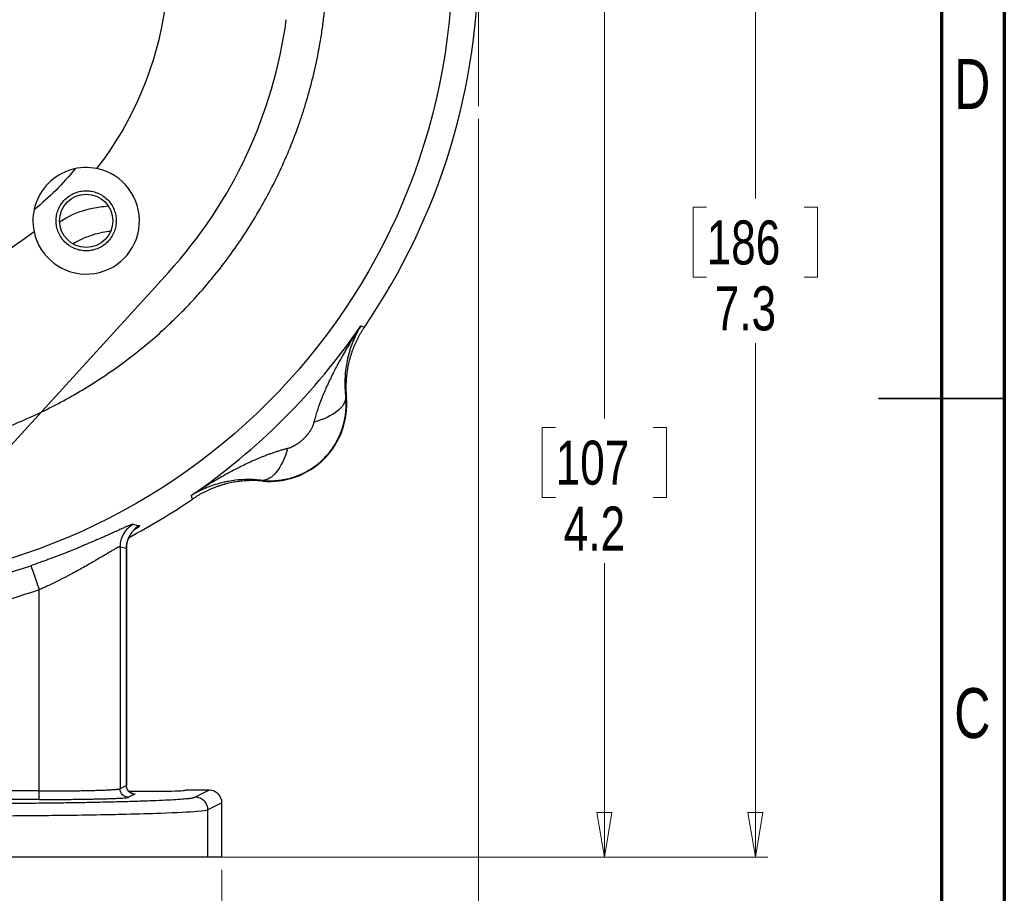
# Model space of a CAD drawing. Header units: inches. Extents: x 0.6 to 16.3, y 0.2 to 11.5.
# Tile 21 of 23: x 13.3 to 16.3, y 4.3 to 7. Entities that reach past the tile are written whole.
import ezdxf

# ---------------------------------------------------------------- set-up
doc = ezdxf.new("R2010")
doc.units = ezdxf.units.IN
doc.header["$MEASUREMENT"] = 0
doc.linetypes.add('CENTERX2', pattern=[0.8, 0.5, -0.1, 0.1, -0.1])
doc.styles.add('SLDTEXTSTYLE0', font='TXT', dxfattribs={"width": 0.75})
doc.dimstyles.new('SLDDIMSTYLE0', dxfattribs={"dimtxt": 0.137795, "dimasz": 0.14, "dimexe": 0, "dimexo": 0.0625, "dimgap": 0.034449, "dimtad": 0, "dimdec": 1, "dimlfac": 1.5, "dimrnd": 1e-09, "dimzin": 12, "dimdsep": 46, "dimtxsty": 'SLDTEXTSTYLE0', "dimblk1": 'CLOSED', "dimblk2": 'CLOSED', "dimsah": 1, "dimcen": 0.09, "dimadec": 0, "dimazin": 3, "dimtfac": 1, "dimtdec": 1, "dimtofl": 0, "dimtmove": 0, "dimatfit": 3, "dimldrblk": 'CLOSED', "dimfxl": 0, "dimfrac": 2, "dimtolj": 1, "dimtzin": 12, "dimarcsym": 0})
doc.dimstyles.new('SLDDIMSTYLE4', dxfattribs={"dimtxt": 0.137795, "dimasz": 0.14, "dimexe": 0, "dimexo": 0.0625, "dimgap": 0.034449, "dimtad": 0, "dimtih": 1, "dimtoh": 1, "dimdec": 1, "dimlfac": 1.5, "dimrnd": 1e-09, "dimzin": 12, "dimdsep": 46, "dimtxsty": 'SLDTEXTSTYLE0', "dimblk1": 'CLOSED', "dimblk2": 'CLOSED', "dimsah": 1, "dimcen": 0.09, "dimadec": 0, "dimazin": 3, "dimtfac": 1, "dimtdec": 1, "dimtofl": 0, "dimtmove": 0, "dimatfit": 3, "dimldrblk": 'CLOSED', "dimfxl": 0, "dimfrac": 2, "dimtolj": 1, "dimtzin": 12, "dimarcsym": 0})

# ---------------------------------------------------------------- blocks, each defined once
blk = doc.blocks.new('_Closed')
at = {"color": 0, "linetype": 'ByBlock', "lineweight": -2}
for p, q in [((-1, 0.166667), (0, 0)), ((-1, 0.166667), (-1, -0.166667)), ((0, 0), (-1, -0.166667)), ((0, 0), (-1, 0))]:
    blk.add_line(p, q, dxfattribs=at)
blk = doc.blocks.new('_D_5')
at = {"color": 7, "linetype": 'Continuous', "lineweight": 0}
for p, q in [((14.6933, 6.7211), (14.6933, 3.2663)), ((11.8067, 4.652), (11.8067, 3.2663)), ((13.4557, 3.5041), (13.4137, 3.5041)), ((13.4137, 3.5041), (13.4137, 3.2854)), ((13.7611, 3.5041), (13.8031, 3.5041)), ((13.8031, 3.5041), (13.8031, 3.2854)), ((11.8067, 3.3057), (13.2928, 3.3057)), ((14.6933, 3.3057), (13.924, 3.3057)), ((13.4137, 3.2854), (13.4557, 3.2854)), ((13.8031, 3.2854), (13.7611, 3.2854))]:
    blk.add_line(p, q, dxfattribs=at)
at = {"color": 7, "linetype": 'Continuous', "lineweight": 18, "xscale": 0.14, "yscale": 0.14, "rotation": 180.0000000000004}
blk.add_blockref('_Closed', (11.8067, 3.3057), dxfattribs=at)
at = {"color": 7, "linetype": 'Continuous', "lineweight": 18, "xscale": 0.14, "yscale": 0.14}
blk.add_blockref('_Closed', (14.6933, 3.3057), dxfattribs=at)
at = {"color": 7, "linetype": 'Continuous', "lineweight": 18, "char_height": 0.1378, "attachment_point": 1, "style": 'SLDTEXTSTYLE0'}
for s, insert in [('110', (13.4557, 3.463)), ('4.3', (13.4811, 3.2568))]:
    blk.add_mtext(s, dxfattribs=dict(at, insert=insert))
blk = doc.blocks.new('_D_6')
at = {"color": 7, "linetype": 'Continuous', "lineweight": 0}
for p, q in [((13.1651, 9.2804), (15.5988, 9.2804)), ((15.5595, 9.2804), (15.5595, 6.4723)), ((15.4068, 6.4443), (15.3648, 6.4443)), ((15.3648, 6.4443), (15.3648, 6.2255)), ((15.7122, 6.4443), (15.7542, 6.4443)), ((15.7542, 6.4443), (15.7542, 6.2255)), ((15.3648, 6.2255), (15.4068, 6.2255)), ((15.7542, 6.2255), (15.7122, 6.2255)), ((15.5595, 4.4107), (15.5595, 6.0194)), ((13.8855, 4.4107), (15.5988, 4.4107))]:
    blk.add_line(p, q, dxfattribs=at)
at = {"color": 7, "linetype": 'Continuous', "lineweight": 18, "xscale": 0.14, "yscale": 0.14}
for p, rotation in [((15.5595, 9.2804), 90.0000000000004), ((15.5595, 4.4107), 270.0000000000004)]:
    blk.add_blockref('_Closed', p, dxfattribs=dict(at, rotation=rotation))
at = {"color": 7, "linetype": 'Continuous', "lineweight": 18, "char_height": 0.1378, "attachment_point": 1, "style": 'SLDTEXTSTYLE0'}
for s, insert in [('186', (15.4068, 6.4032)), ('7.3', (15.4322, 6.197))]:
    blk.add_mtext(s, dxfattribs=dict(at, insert=insert))
blk = doc.blocks.new('_D_9')
at = {"color": 7, "linetype": 'Continuous', "lineweight": 0}
for p, q in [((13.2043, 7.2271), (15.1264, 7.2271)), ((15.087, 7.2271), (15.087, 5.7833)), ((14.9343, 5.7553), (14.8923, 5.7553)), ((14.8923, 5.7553), (14.8923, 5.5366)), ((15.2398, 5.7553), (15.2817, 5.7553)), ((15.2817, 5.7553), (15.2817, 5.5366)), ((14.8923, 5.5366), (14.9343, 5.5366)), ((15.2817, 5.5366), (15.2398, 5.5366)), ((15.087, 4.4107), (15.087, 5.3304)), ((13.8855, 4.4107), (15.1264, 4.4107))]:
    blk.add_line(p, q, dxfattribs=at)
at = {"color": 7, "linetype": 'Continuous', "lineweight": 18, "xscale": 0.14, "yscale": 0.14}
for p, rotation in [((15.087, 7.2271, -0.3286), 90.0000000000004), ((15.087, 4.4107, -0.3286), 270.0000000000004)]:
    blk.add_blockref('_Closed', p, dxfattribs=dict(at, rotation=rotation))
at = {"color": 7, "linetype": 'Continuous', "lineweight": 18, "char_height": 0.1378, "attachment_point": 1, "style": 'SLDTEXTSTYLE0'}
for s, insert in [('107', (14.9343, 5.7142)), ('4.2', (14.9598, 5.508))]:
    blk.add_mtext(s, dxfattribs=dict(at, insert=insert))
blk = doc.blocks.new('_D_10')
at = {"color": 7, "linetype": 'Continuous', "lineweight": 0}
for p, q in [((11.8067, 4.652), (11.8067, 3.6598)), ((13.89, 4.3713), (13.89, 3.6598)), ((12.9135, 3.8977), (12.8716, 3.8977)), ((12.8716, 3.8977), (12.8716, 3.6789)), ((13.1172, 3.8977), (13.1592, 3.8977)), ((13.1592, 3.8977), (13.1592, 3.6789)), ((11.8067, 3.6992), (12.7507, 3.6992)), ((13.89, 3.6992), (13.28, 3.6992)), ((12.8716, 3.6789), (12.9135, 3.6789)), ((13.1592, 3.6789), (13.1172, 3.6789))]:
    blk.add_line(p, q, dxfattribs=at)
at = {"color": 7, "linetype": 'Continuous', "lineweight": 18, "xscale": 0.14, "yscale": 0.14, "rotation": 180.0000000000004}
blk.add_blockref('_Closed', (11.8067, 3.6992, -0.3286), dxfattribs=at)
at = {"color": 7, "linetype": 'Continuous', "lineweight": 18, "xscale": 0.14, "yscale": 0.14}
blk.add_blockref('_Closed', (13.89, 3.6992, -0.3286), dxfattribs=at)
at = {"color": 7, "linetype": 'Continuous', "lineweight": 18, "char_height": 0.1378, "attachment_point": 1, "style": 'SLDTEXTSTYLE0'}
for s, insert in [('79', (12.9135, 3.8565)), ('3.1', (12.8881, 3.6504))]:
    blk.add_mtext(s, dxfattribs=dict(at, insert=insert))

msp = doc.modelspace()

# ---------------------------------------------------------------- linework, layer by layer
at = {"color": 7, "linetype": 'Continuous', "lineweight": 70}
for p, q in [((16.3386, 11.4961), (16.3386, 0.1969)), ((16.1417, 11.2992), (16.1417, 0.3937))]:
    msp.add_line(p, q, dxfattribs=at)
at = {"color": 7, "linetype": 'CENTERX2', "lineweight": 18}
msp.add_line((14.6933, 7.2271), (14.6933, 6.7605), dxfattribs=at)
at = {"color": 7, "linetype": 'Continuous', "lineweight": 25}
for p, q in [((13.7222, 6.2406), (13.1484, 5.6111)), ((14.3245, 6.073), (14.3301, 6.0713)), ((14.3301, 6.0713), (14.3359, 6.0695)), ((14.2773, 5.8504), (14.2794, 5.8502)), ((14.0169, 5.5877), (14.0167, 5.5898)), ((13.7958, 5.537), (13.7941, 5.5426)), ((13.7976, 5.5312), (13.7958, 5.537)), ((13.5709, 5.3822), (13.5709, 4.6248)), ((13.5709, 5.3822), (13.5907, 5.378)), ((13.5907, 5.378), (13.5907, 4.6347)), ((13.591, 4.6321), (13.591, 5.3765)), ((13.3179, 4.6179), (13.3179, 5.2473)), ((13.5907, 4.6347), (13.5709, 4.6248)), ((13.3179, 4.6179), (12.5117, 4.6179)), ((13.6173, 4.6081), (13.5975, 4.5982)), ((13.85, 4.6204), (13.7757, 4.6204)), ((13.85, 4.6204), (13.8062, 4.5985)), ((13.3179, 4.5912), (12.5117, 4.5912)), ((13.89, 4.5804), (13.8461, 4.5585)), ((13.89, 4.4107), (13.89, 4.5804)), ((13.8461, 4.4107), (13.8461, 4.5585)), ((13.89, 4.4107), (13.8461, 4.4107))]:
    msp.add_line(p, q, dxfattribs=at)
at = {"color": 7, "linetype": 'Continuous', "lineweight": 35}
for p, q in [((16.3386, 5.8465), (15.9449, 5.8465)), ((16.1417, 5.8465), (16.3386, 5.8465))]:
    msp.add_line(p, q, dxfattribs=at)
at = {"color": 8, "linetype": 'Continuous', "lineweight": 25}
for p, q in [((13.5907, 5.378), (13.5897, 5.3766)), ((13.5907, 4.6347), (13.5902, 4.6352)), ((13.5902, 4.6351), (13.5907, 4.6347))]:
    msp.add_line(p, q, dxfattribs=at)
at = {"color": 7, "linetype": 'Continuous', "lineweight": 25}
for centre, radius in [((12.64, 7.2271), 1.9709), ((13.465, 6.4021), 0.0833)]:
    msp.add_circle(centre, radius, dxfattribs=at)
for centre, radius, start, end in [((12.64, 7.2271), 2.0533, 325.6839, 34.3161), ((12.64, 7.2271), 1.0842, 322.3827, 352.0475), ((12.64, 7.2271), 1.4644, 317.6489, 352.3211), ((13.465, 6.4021), 0.1667, 78.2934, 191.7066), ((13.465, 6.4021), 0.1667, 191.7066, 78.2934), ((12.64, 7.2271), 1.0842, 232.3827, 307.6173), ((12.64, 7.2271), 2.0419, 304.4163, 325.5837), ((14.0396, 5.8275), 0.2409, 264.5811, 5.4189), ((12.64, 7.2271), 2.0533, 297.8474, 304.3161), ((12.64, 7.2271), 2.0127, 266.4856, 288.9009)]:
    msp.add_arc(centre, radius, start, end, dxfattribs=at)
for centre, major_axis, ratio, start_param, end_param in [((13.64, 4.6204), (0.1357, 0), 0.026186, 4.395314, 6.283185), ((13.8499, 4.5803), (0.0358, 0.0179), 0.998288, 5.820497, 7.389923)]:
    msp.add_ellipse(centre, major_axis=major_axis, ratio=ratio, start_param=start_param, end_param=end_param, dxfattribs=at)
for points, knots in [([(13.326, 8.6504), (13.3208, 8.6528), (13.3104, 8.6578), (13.2947, 8.665), (13.2788, 8.672), (13.2627, 8.6789), (13.2285, 8.6931), (13.1748, 8.7136), (13.1018, 8.7372), (13.0265, 8.7575), (12.9257, 8.7795), (12.7971, 8.7979), (12.6575, 8.8044), (12.5543, 8.801), (12.4753, 8.7945), (12.409, 8.7866), (12.3042, 8.7689), (12.1804, 8.7387), (12.0341, 8.6875), (11.9196, 8.6346), (11.8293, 8.5841), (11.6981, 8.5014), (11.5605, 8.3868), (11.4225, 8.2328), (11.3304, 8.1078), (11.2493, 7.9716), (11.1827, 7.8314), (11.1295, 7.6857), (11.0905, 7.5358), (11.0701, 7.4073), (11.0618, 7.3047), (11.06, 7.2449), (11.0602, 7.2073), (11.0605, 7.1816), (11.062, 7.1383), (11.0687, 7.0484), (11.0881, 6.9209), (11.1266, 6.7709), (11.1795, 6.6252), (11.2351, 6.5084), (11.286, 6.4183), (11.3411, 6.3308), (11.4176, 6.2263), (11.521, 6.1103), (11.6163, 6.0226), (11.6823, 5.9705), (11.7135, 5.9474), (11.7346, 5.9323), (11.7932, 5.8917), (11.8933, 5.8318), (12.0339, 5.7656), (12.1802, 5.7136), (12.311, 5.6809), (12.4128, 5.6637), (12.5153, 5.6515), (12.639, 5.645), (12.7683, 5.651), (12.8517, 5.6611), (12.8901, 5.6669), (12.9157, 5.6712), (12.9858, 5.6842), (13.0991, 5.7127), (13.2456, 5.7655), (13.3861, 5.8321), (13.5194, 5.9119), (13.6233, 5.9887), (13.6918, 6.0475), (13.7271, 6.0803), (13.7455, 6.0982), (13.7665, 6.1189), (13.7922, 6.1455), (13.8269, 6.1837), (13.8829, 6.2497), (13.9397, 6.3265), (13.995, 6.4138), (14.0462, 6.5038), (14.0907, 6.5975), (14.1211, 6.6759), (14.134, 6.7125), (14.1423, 6.7371), (14.156, 6.7802), (14.1732, 6.8427), (14.1868, 6.9034), (14.1964, 6.9544), (14.203, 6.9944), (14.2085, 7.0355), (14.2125, 7.0723), (14.2156, 7.1068), (14.218, 7.1436), (14.2197, 7.1841), (14.22, 7.2124), (14.2201, 7.2271)], [0, 0, 0, 0, 0.002109, 0.004232, 0.006369, 0.00852, 0.010685, 0.019994, 0.029697, 0.038914, 0.048695, 0.067688, 0.086687, 0.100108, 0.105694, 0.115853, 0.124699, 0.144849, 0.162689, 0.181702, 0.191227, 0.20077, 0.238801, 0.256602, 0.276858, 0.295895, 0.314927, 0.333942, 0.352933, 0.371898, 0.381746, 0.390857, 0.393897, 0.395599, 0.400342, 0.409831, 0.428797, 0.447776, 0.46678, 0.485807, 0.495329, 0.504855, 0.523903, 0.542951, 0.562, 0.571531, 0.573915, 0.5763, 0.58107, 0.600156, 0.619202, 0.638223, 0.657233, 0.668773, 0.676248, 0.695264, 0.714299, 0.723833, 0.726218, 0.728605, 0.73338, 0.752476, 0.771559, 0.790628, 0.80967, 0.828673, 0.838161, 0.842901, 0.846404, 0.847637, 0.85373, 0.86006, 0.866609, 0.885628, 0.895154, 0.904685, 0.923746, 0.933278, 0.935661, 0.938043, 0.942807, 0.952347, 0.961899, 0.965719, 0.971452, 0.976824, 0.980994, 0.985073, 0.9896, 0.994573, 1, 1, 1, 1]), ([(13.4304, 6.5646), (13.4107, 6.5416), (13.3714, 6.4957), (13.3255, 6.4564), (13.3026, 6.4368)], [0, 0, 0, 0, 0.500258, 1, 1, 1, 1]), ([(13.559, 6.4021), (13.559, 6.408), (13.5579, 6.4199), (13.5527, 6.4374), (13.5441, 6.4541), (13.5319, 6.4691), (13.5169, 6.4813), (13.5002, 6.4899), (13.4827, 6.4951), (13.465, 6.4967), (13.4472, 6.4951), (13.4297, 6.4899), (13.413, 6.4813), (13.398, 6.4691), (13.3858, 6.4541), (13.3772, 6.4374), (13.372, 6.4199), (13.3704, 6.4021), (13.372, 6.3844), (13.3772, 6.3669), (13.3858, 6.3501), (13.398, 6.3352), (13.413, 6.323), (13.4297, 6.3144), (13.4472, 6.3092), (13.465, 6.3076), (13.4827, 6.3092), (13.5002, 6.3144), (13.517, 6.323), (13.5319, 6.3352), (13.5441, 6.3502), (13.5527, 6.3669), (13.5579, 6.3844), (13.559, 6.3962), (13.559, 6.4021)], [0, 0, 0, 0, 0.029995, 0.060003, 0.092514, 0.125001, 0.157512, 0.189999, 0.220011, 0.250001, 0.280013, 0.310003, 0.342514, 0.375001, 0.407512, 0.439999, 0.470011, 0.500001, 0.530013, 0.560003, 0.592514, 0.625001, 0.657512, 0.689999, 0.720011, 0.750001, 0.780013, 0.810003, 0.842514, 0.875001, 0.907512, 0.939999, 0.969993, 1, 1, 1, 1]), ([(13.4239, 6.3315), (13.4346, 6.3371), (13.4638, 6.3524), (13.5035, 6.3648), (13.5323, 6.369), (13.5404, 6.3702)], [0, 0, 0, 0, 0.293179, 0.801978, 1, 1, 1, 1]), ([(14.3245, 6.073), (14.3205, 6.0669), (14.3128, 6.0553), (14.3023, 6.0387), (14.293, 6.0238), (14.285, 6.0106), (14.2724, 5.9893), (14.256, 5.9604), (14.2357, 5.9219), (14.2179, 5.8847), (14.2042, 5.8526), (14.1947, 5.8273), (14.1881, 5.8082), (14.1824, 5.7898), (14.1793, 5.7776), (14.1778, 5.7717)], [0, 0, 0, 0, 0.065632, 0.124739, 0.177322, 0.22338, 0.262906, 0.400576, 0.521414, 0.651572, 0.768729, 0.831201, 0.890558, 0.946817, 1, 1, 1, 1]), ([(14.3245, 6.073), (14.3179, 6.0624), (14.312, 6.0514), (14.3005, 6.0268), (14.2951, 6.0131), (14.2879, 5.99), (14.2854, 5.9809), (14.2822, 5.9669), (14.2813, 5.9623), (14.279, 5.9499), (14.2779, 5.9422), (14.2755, 5.9218), (14.2747, 5.9089), (14.2746, 5.8809), (14.2754, 5.8658), (14.2773, 5.8504)], [-1.669903, -1.669903, -1.669903, -1.669903, -1.37767, -1.37767, -1.04369, -1.04369, -0.834952, -0.834952, -0.730583, -0.730583, -0.563592, -0.563592, -0.296408, -0.296408, 0, 0, 0, 0]), ([(14.3359, 6.0695), (14.3341, 6.0668), (14.3306, 6.0615), (14.3255, 6.0533), (14.3207, 6.045), (14.3161, 6.0365), (14.3117, 6.028), (14.3076, 6.0192), (14.3038, 6.0104), (14.3002, 6.0015), (14.2969, 5.9925), (14.2938, 5.9833), (14.291, 5.9741), (14.2884, 5.9648), (14.2862, 5.9555), (14.2842, 5.9461), (14.2825, 5.9366), (14.281, 5.9271), (14.2798, 5.9175), (14.2789, 5.9079), (14.2783, 5.8983), (14.278, 5.8887), (14.2779, 5.8791), (14.2781, 5.8695), (14.2786, 5.8598), (14.2792, 5.8534), (14.2794, 5.8502)], [0, 0, 0, 0, 0.041668, 0.083337, 0.125006, 0.166675, 0.208344, 0.250014, 0.291682, 0.33335, 0.375017, 0.416682, 0.458346, 0.500009, 0.541672, 0.583335, 0.625, 0.666665, 0.708332, 0.75, 0.791667, 0.833335, 0.875002, 0.916669, 0.958334, 1, 1, 1, 1]), ([(14.0167, 5.5898), (14.0193, 5.5895), (14.0244, 5.5891), (14.0321, 5.5887), (14.0398, 5.5885), (14.0475, 5.5886), (14.0552, 5.589), (14.0628, 5.5896), (14.0704, 5.5904), (14.0779, 5.5915), (14.0853, 5.5928), (14.0926, 5.5943), (14.0998, 5.596), (14.1069, 5.598), (14.1139, 5.6001), (14.1208, 5.6025), (14.1275, 5.605), (14.1341, 5.6078), (14.1406, 5.6106), (14.1469, 5.6137), (14.1531, 5.6169), (14.1592, 5.6202), (14.165, 5.6237), (14.1707, 5.6273), (14.1763, 5.631), (14.1817, 5.6349), (14.1869, 5.6388), (14.1919, 5.6428), (14.1968, 5.647), (14.2015, 5.6512), (14.206, 5.6554), (14.2103, 5.6597), (14.2144, 5.6641), (14.2184, 5.6685), (14.2222, 5.673), (14.2258, 5.6774), (14.2293, 5.6819), (14.2326, 5.6864), (14.2357, 5.6909), (14.2387, 5.6954), (14.2416, 5.6999), (14.2443, 5.7043), (14.2469, 5.7088), (14.2493, 5.7132), (14.2516, 5.7176), (14.2538, 5.7219), (14.2559, 5.7262), (14.2578, 5.7305), (14.2596, 5.7347), (14.2613, 5.7389), (14.2629, 5.743), (14.2644, 5.747), (14.2658, 5.751), (14.2672, 5.7549), (14.2684, 5.7588), (14.2695, 5.7626), (14.2705, 5.7663), (14.2715, 5.77), (14.2724, 5.7735), (14.2732, 5.7771), (14.2739, 5.7805), (14.2746, 5.7838), (14.2752, 5.7871), (14.2757, 5.7903), (14.2762, 5.7934), (14.2766, 5.7965), (14.277, 5.7994), (14.2773, 5.8023), (14.2776, 5.8051), (14.2778, 5.8078), (14.278, 5.8104), (14.2782, 5.813), (14.2783, 5.8154), (14.2784, 5.8178), (14.2785, 5.8201), (14.2785, 5.8223), (14.2785, 5.8244), (14.2785, 5.8264), (14.2785, 5.8284), (14.2785, 5.8303), (14.2785, 5.8321), (14.2784, 5.8338), (14.2784, 5.8354), (14.2783, 5.8369), (14.2782, 5.8384), (14.2782, 5.8398), (14.2781, 5.8411), (14.278, 5.8423), (14.2779, 5.8435), (14.2779, 5.8445), (14.2778, 5.8455), (14.2777, 5.8464), (14.2776, 5.8473), (14.2776, 5.848), (14.2775, 5.8487), (14.2775, 5.8493), (14.2774, 5.8499), (14.2774, 5.8502), (14.2773, 5.8504)], [0, 0, 0, 0, 0.018436, 0.036871, 0.055282, 0.073646, 0.091945, 0.110158, 0.128268, 0.146262, 0.164125, 0.181855, 0.19947, 0.216963, 0.23433, 0.251563, 0.268656, 0.285603, 0.3024, 0.31904, 0.335519, 0.351834, 0.36798, 0.383955, 0.399756, 0.415381, 0.430828, 0.446096, 0.461181, 0.476056, 0.490715, 0.505163, 0.519399, 0.533426, 0.547245, 0.560855, 0.574257, 0.58745, 0.600436, 0.613213, 0.62578, 0.638138, 0.650286, 0.662223, 0.673949, 0.685463, 0.696765, 0.707855, 0.718731, 0.729395, 0.739846, 0.750084, 0.760109, 0.76992, 0.779519, 0.788905, 0.79808, 0.807042, 0.815794, 0.824335, 0.832666, 0.840788, 0.848701, 0.856407, 0.863906, 0.8712, 0.878288, 0.885172, 0.891853, 0.898332, 0.904609, 0.910687, 0.916557, 0.922219, 0.927676, 0.932929, 0.937981, 0.942833, 0.947488, 0.951946, 0.95621, 0.96028, 0.964159, 0.967847, 0.971346, 0.974657, 0.97778, 0.980717, 0.983469, 0.986036, 0.988419, 0.990619, 0.992636, 0.994471, 0.996125, 0.997597, 0.998889, 1, 1, 1, 1]), ([(14.2773, 5.8504), (14.2778, 5.8358), (14.2684, 5.8203), (14.2333, 5.7925), (14.2075, 5.7803), (14.1778, 5.7717)], [0, 0, 0, 0, 0.5, 0.5, 1, 1, 1, 1]), ([(14.1778, 5.7717), (14.1775, 5.7706), (14.1769, 5.7683), (14.1757, 5.7649), (14.1744, 5.7614), (14.1728, 5.7578), (14.1711, 5.7542), (14.1691, 5.7505), (14.1649, 5.7434), (14.1577, 5.7331), (14.1484, 5.7226), (14.1402, 5.7148), (14.1337, 5.7094), (14.1271, 5.7045), (14.1205, 5.7002), (14.1139, 5.6965), (14.1076, 5.6934), (14.1014, 5.691), (14.0974, 5.6899), (14.0954, 5.6893)], [0, 0, 0, 0, 0.029689, 0.060197, 0.091618, 0.124037, 0.157532, 0.192173, 0.228023, 0.362205, 0.499928, 0.569595, 0.639466, 0.706902, 0.772371, 0.833949, 0.892149, 0.947351, 1, 1, 1, 1]), ([(14.0954, 5.6893), (14.092, 5.6885), (14.0852, 5.6868), (14.075, 5.6839), (14.0645, 5.6807), (14.0538, 5.6772), (14.0428, 5.6734), (14.0316, 5.6693), (14.0118, 5.6617), (13.9824, 5.6492), (13.9452, 5.6313), (13.9067, 5.6111), (13.8709, 5.5908), (13.8327, 5.5678), (13.8082, 5.5518), (13.7941, 5.5426)], [0, 0, 0, 0, 0.030016, 0.061033, 0.093055, 0.126088, 0.160134, 0.195196, 0.231278, 0.348432, 0.478592, 0.599427, 0.7371, 0.848156, 1, 1, 1, 1]), ([(14.0167, 5.5898), (14.0013, 5.5917), (13.9862, 5.5925), (13.9582, 5.5924), (13.9453, 5.5916), (13.9249, 5.5892), (13.9172, 5.5881), (13.9048, 5.5858), (13.9002, 5.5849), (13.8862, 5.5817), (13.8771, 5.5792), (13.854, 5.572), (13.8403, 5.5666), (13.8157, 5.5551), (13.8047, 5.5492), (13.7941, 5.5426)], [-0.001686, -0.001686, -0.001686, -0.001686, 0.294721, 0.294721, 0.561906, 0.561906, 0.728896, 0.728896, 0.833265, 0.833265, 1.042003, 1.042003, 1.375984, 1.375984, 1.668217, 1.668217, 1.668217, 1.668217]), ([(14.0169, 5.5877), (14.0137, 5.5879), (14.0073, 5.5885), (13.9976, 5.589), (13.988, 5.5892), (13.9784, 5.5891), (13.9688, 5.5888), (13.9592, 5.5882), (13.9496, 5.5873), (13.94, 5.5861), (13.9305, 5.5846), (13.921, 5.5829), (13.9116, 5.5809), (13.9023, 5.5787), (13.893, 5.5761), (13.8838, 5.5733), (13.8746, 5.5702), (13.8656, 5.5669), (13.8567, 5.5633), (13.8479, 5.5595), (13.8391, 5.5554), (13.8306, 5.551), (13.8221, 5.5464), (13.8138, 5.5416), (13.8056, 5.5365), (13.8003, 5.533), (13.7976, 5.5312)], [0, 0, 0, 0, 0.041666, 0.083331, 0.124998, 0.166665, 0.208333, 0.25, 0.291668, 0.333335, 0.375001, 0.416665, 0.458329, 0.499991, 0.541654, 0.583318, 0.624983, 0.66665, 0.708318, 0.749986, 0.791656, 0.833325, 0.874994, 0.916663, 0.958332, 1, 1, 1, 1]), ([(13.6123, 5.4523), (13.6122, 5.4523), (13.6119, 5.4523), (13.6111, 5.4523), (13.61, 5.452), (13.6085, 5.4516), (13.6067, 5.4511), (13.6042, 5.4502), (13.5998, 5.4485), (13.5937, 5.446), (13.587, 5.4431), (13.579, 5.4396), (13.5695, 5.4354), (13.5599, 5.431), (13.5545, 5.4286), (13.5516, 5.4272), (13.5474, 5.4253), (13.5407, 5.4223), (13.5319, 5.4184), (13.5212, 5.4136), (13.5067, 5.4073), (13.4861, 5.3983), (13.4655, 5.3895), (13.4505, 5.3832), (13.4418, 5.3795), (13.4287, 5.374), (13.4136, 5.3679), (13.3951, 5.3606), (13.3802, 5.3549), (13.3649, 5.3491), (13.3512, 5.344), (13.3384, 5.3393), (13.3245, 5.3343), (13.3088, 5.3287), (13.2978, 5.3249), (13.292, 5.3229)], [0, 0, 0, 0, 0.015005, 0.031931, 0.051084, 0.072927, 0.093233, 0.1095, 0.146026, 0.200536, 0.227709, 0.254847, 0.318092, 0.349711, 0.36549, 0.376122, 0.381249, 0.408422, 0.444096, 0.464208, 0.506698, 0.569067, 0.631213, 0.662202, 0.677674, 0.693131, 0.754809, 0.779858, 0.816311, 0.851847, 0.877651, 0.903141, 0.932052, 0.964366, 1, 1, 1, 1]), ([(13.591, 5.3768), (13.5911, 5.3804), (13.5913, 5.3877), (13.5933, 5.397), (13.5955, 5.4042), (13.5977, 5.4097), (13.6003, 5.4149), (13.6041, 5.4215), (13.606, 5.424), (13.6073, 5.4257)], [0, 0, 0, 0, 0.151572, 0.304049, 0.385887, 0.477348, 0.584298, 0.712016, 1, 1, 1, 1]), ([(13.6123, 5.4523), (13.6136, 5.452), (13.6147, 5.4517), (13.6189, 5.4507), (13.6214, 5.4502), (13.6255, 5.4492), (13.6271, 5.4489), (13.6297, 5.4483), (13.6307, 5.4481), (13.6316, 5.4479)], [1.292114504, 1.292114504, 1.292114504, 1.292114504, 1.292694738, 1.292694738, 1.294648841, 1.294648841, 1.297775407, 1.297775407, 1.301243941, 1.301243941, 1.301243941, 1.301243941]), ([(13.591, 5.3769), (13.5914, 5.3827), (13.5921, 5.3946), (13.5959, 5.4069), (13.5987, 5.4115), (13.5989, 5.4118)], [0, 0, 0, 0, 0.480896, 0.968063, 1, 1, 1, 1]), ([(13.5709, 5.3822), (13.5707, 5.3822), (13.5704, 5.3822), (13.5698, 5.3821), (13.5689, 5.3818), (13.5678, 5.3814), (13.5665, 5.3809), (13.565, 5.3802), (13.562, 5.3787), (13.5564, 5.3757), (13.5469, 5.3702), (13.5352, 5.3633), (13.5171, 5.3525), (13.49, 5.3364), (13.4594, 5.3189), (13.4321, 5.3039), (13.409, 5.2916), (13.3857, 5.2797), (13.3649, 5.2694), (13.3483, 5.2614), (13.3327, 5.254), (13.3227, 5.2495), (13.3179, 5.2473)], [0, 0, 0, 0, 0.017274, 0.034591, 0.051958, 0.069382, 0.08687, 0.10443, 0.122067, 0.182285, 0.24473, 0.305066, 0.36888, 0.494197, 0.620531, 0.675242, 0.747306, 0.825901, 0.873912, 0.919552, 0.961581, 1, 1, 1, 1]), ([(13.292, 5.3229), (13.2922, 5.3222), (13.295, 5.314), (13.3047, 5.2858), (13.3112, 5.2669), (13.3179, 5.2473)], [0, 0, 0, 0, 0.5, 0.5, 1, 1, 1, 1]), ([(13.3179, 4.6179), (13.3206, 4.6179), (13.3262, 4.6179), (13.3346, 4.6179), (13.3429, 4.6179), (13.3513, 4.6179), (13.3597, 4.618), (13.3681, 4.618), (13.3764, 4.6181), (13.3848, 4.6181), (13.3931, 4.6182), (13.4013, 4.6183), (13.4095, 4.6184), (13.4176, 4.6185), (13.4256, 4.6186), (13.4336, 4.6187), (13.4414, 4.6188), (13.4491, 4.6189), (13.4567, 4.6191), (13.4642, 4.6192), (13.4715, 4.6194), (13.4786, 4.6195), (13.4855, 4.6197), (13.4957, 4.62), (13.5089, 4.6204), (13.524, 4.6209), (13.5379, 4.6216), (13.5474, 4.6221), (13.5536, 4.6225), (13.5575, 4.6228), (13.5613, 4.6232), (13.5646, 4.6235), (13.5675, 4.6239), (13.5697, 4.6244), (13.5705, 4.6247), (13.5709, 4.6248)], [0, 0, 0, 0, 0.02162, 0.043344, 0.065175, 0.08711, 0.109151, 0.131297, 0.153549, 0.175906, 0.198369, 0.220937, 0.243611, 0.26639, 0.289275, 0.312265, 0.335361, 0.358562, 0.38187, 0.405282, 0.428801, 0.452425, 0.476154, 0.49999, 0.56028, 0.623593, 0.689928, 0.759284, 0.78616, 0.81554, 0.847424, 0.881812, 0.918704, 0.9581, 1, 1, 1, 1]), ([(13.5975, 4.5982), (13.5905, 4.5982), (13.5836, 4.6011), (13.5737, 4.6109), (13.5709, 4.6179), (13.5709, 4.6248)], [0, 0, 0, 0, 0.5, 0.5, 1, 1, 1, 1]), ([(13.6097, 4.61), (13.6097, 4.61), (13.6099, 4.61), (13.6081, 4.6104), (13.6054, 4.6115), (13.6022, 4.6134), (13.599, 4.616), (13.5953, 4.6202), (13.5918, 4.6265), (13.5913, 4.6323), (13.591, 4.6351)], [0, 0, 0, 0, 0.127932, 0.288287, 0.415205, 0.521347, 0.6149, 0.700492, 0.855264, 1, 1, 1, 1]), ([(13.0139, 4.5788), (13.0187, 4.5788), (13.0281, 4.5788), (13.0422, 4.5788), (13.0563, 4.5788), (13.0703, 4.5788), (13.0844, 4.5789), (13.0984, 4.5789), (13.1124, 4.5789), (13.1263, 4.579), (13.1403, 4.579), (13.174, 4.5792), (13.2271, 4.5795), (13.2988, 4.5801), (13.3688, 4.5809), (13.4367, 4.5819), (13.501, 4.5831), (13.5609, 4.5845), (13.6155, 4.586), (13.6637, 4.5876), (13.7054, 4.5893), (13.7398, 4.5911), (13.7671, 4.5929), (13.7833, 4.5944), (13.7925, 4.5955), (13.7974, 4.5963), (13.8014, 4.597), (13.8044, 4.5977), (13.8056, 4.5982), (13.8062, 4.5985)], [0, 0, 0, 0, 0.01173, 0.023445, 0.035149, 0.046845, 0.058537, 0.070228, 0.081924, 0.093626, 0.10534, 0.117068, 0.178853, 0.240651, 0.304833, 0.369028, 0.434482, 0.499949, 0.565407, 0.630878, 0.695072, 0.75928, 0.821083, 0.882898, 0.906343, 0.929745, 0.953136, 0.976544, 1, 1, 1, 1]), ([(13.3179, 4.5912), (13.3207, 4.5912), (13.3263, 4.5912), (13.3344, 4.5912), (13.3449, 4.5913), (13.3558, 4.5913), (13.3684, 4.5913), (13.3801, 4.5914), (13.3971, 4.5915), (13.4183, 4.5917), (13.443, 4.592), (13.461, 4.5922), (13.4715, 4.5924), (13.4754, 4.5925), (13.4789, 4.5926), (13.4836, 4.5927), (13.4948, 4.5929), (13.5073, 4.5932), (13.5205, 4.5935), (13.5297, 4.5938), (13.5387, 4.594), (13.5496, 4.5944), (13.5595, 4.5948), (13.5681, 4.5953), (13.5758, 4.5957), (13.5817, 4.5961), (13.587, 4.5965), (13.5908, 4.5969), (13.5941, 4.5973), (13.5964, 4.5978), (13.5971, 4.598), (13.5975, 4.5982)], [0, 0, 0, 0, 0.020093, 0.039236, 0.05762, 0.093958, 0.11705, 0.147395, 0.17813, 0.240638, 0.304352, 0.369002, 0.385283, 0.393309, 0.4016, 0.415403, 0.434318, 0.499935, 0.531663, 0.565573, 0.596997, 0.630892, 0.695553, 0.727561, 0.7593, 0.821824, 0.844225, 0.882922, 0.924533, 0.963719, 1, 1, 1, 1]), ([(13.8461, 4.5585), (13.8461, 4.5637), (13.8451, 4.5689), (13.8411, 4.5786), (13.8381, 4.583), (13.8307, 4.5904), (13.8263, 4.5934), (13.8166, 4.5974), (13.8114, 4.5985), (13.8062, 4.5985)], [0, 0, 0, 0, 0.25, 0.25, 0.5, 0.5, 0.75, 0.75, 1, 1, 1, 1]), ([(13.8461, 4.5585), (13.8427, 4.5569), (13.8314, 4.5552), (13.7885, 4.5516), (13.7489, 4.5495), (13.6649, 4.5465), (13.6278, 4.5455), (13.5663, 4.544), (13.5448, 4.5435), (13.4866, 4.5424), (13.4485, 4.5418), (13.3451, 4.5404), (13.2769, 4.5398), (13.1419, 4.539), (13.0785, 4.5388), (13.0139, 4.5388)], [-0.001964, -0.001964, -0.001964, -0.001964, 0.233262, 0.233262, 0.493546, 0.493546, 0.656223, 0.656223, 0.757897, 0.757897, 0.961243, 0.961243, 1.286598, 1.286598, 1.5165, 1.5165, 1.5165, 1.5165]), ([(13.8461, 4.4107), (13.8434, 4.4107), (13.8356, 4.4107), (13.8103, 4.4107), (13.7928, 4.4107), (13.7487, 4.4107), (13.722, 4.4107), (13.6606, 4.4107), (13.6258, 4.4107), (13.5493, 4.4107), (13.5076, 4.4107), (13.4188, 4.4107), (13.3717, 4.4107), (13.2738, 4.4107), (13.2229, 4.4107), (13.1194, 4.4107), (13.0667, 4.4107), (13.0139, 4.4107)], [0, 0, 0, 0, 0.125, 0.125, 0.25, 0.25, 0.375, 0.375, 0.5, 0.5, 0.625, 0.625, 0.75, 0.75, 0.875, 0.875, 1, 1, 1, 1])]:
    msp.add_open_spline(points, degree=3, knots=knots, dxfattribs=at)
at = {"color": 8, "linetype": 'Continuous', "lineweight": 25}
for points, knots in [([(13.5329, 6.4475), (13.5168, 6.4457), (13.4715, 6.4407), (13.4197, 6.4227), (13.3885, 6.4021), (13.3819, 6.3978)], [0, 0, 0, 0, 0.302283, 0.85207, 1, 1, 1, 1]), ([(13.6316, 5.4479), (13.6319, 5.4467), (13.6322, 5.4451), (13.6172, 5.4355), (13.6127, 5.4326)], [0, 0, 0, 0, 0.703208, 1, 1, 1, 1]), ([(13.6076, 4.6103), (13.6091, 4.6101), (13.6189, 4.6095), (13.618, 4.6087), (13.6173, 4.6081)], [0, 0, 0, 0, 0.157652, 1, 1, 1, 1])]:
    msp.add_open_spline(points, degree=3, knots=knots, dxfattribs=at)
at = {"color": 7, "linetype": 'Continuous', "lineweight": 25}
for points in [[(14.0954, 5.6893), (14.0868, 5.6597), (14.0624, 5.6082), (14.0313, 5.5894), (14.0167, 5.5898)], [(13.6123, 5.4523), (13.5999, 5.4454), (13.5787, 5.4249), (13.5709, 5.3964), (13.5709, 5.3822)], [(13.6316, 5.4479), (13.6193, 5.441), (13.5984, 5.4204), (13.5907, 5.3922), (13.5907, 5.378)], [(13.3179, 5.2473), (13.0589, 5.1586), (12.785, 5.1216), (12.5117, 5.1384)], [(13.6173, 4.6081), (13.6103, 4.6081), (13.5965, 4.6139), (13.5907, 4.6278), (13.5907, 4.6347)], [(13.3179, 4.5912), (13.3179, 4.5914), (13.3179, 4.5973), (13.3179, 4.611), (13.3179, 4.6179)]]:
    msp.add_open_spline(points, degree=3, dxfattribs=at)

# ---------------------------------------------------------------- texts
at = {"color": 7, "linetype": 'Continuous', "lineweight": 0, "char_height": 0.1562, "attachment_point": 2, "style": 'SLDTEXTSTYLE0'}
for s, insert in [('D', (16.2383, 6.9082)), ('C', (16.2385, 4.9397))]:
    msp.add_mtext(s, dxfattribs=dict(at, insert=insert))

# ---------------------------------------------------------------- dimensions: what is measured, and where the dimension line sits
at = {"color": 7, "linetype": 'Continuous', "lineweight": 18}
for base, p1, picture, middle in [((15.5595, 4.4107), (13.1257, 9.2804), '_D_6', (15.5595, 6.2458)), ((15.087, 4.4107), (13.1649, 7.2271), '_D_9', (15.087, 5.5568))]:
    dim = msp.add_linear_dim(base=base, p1=p1, p2=(13.8461, 4.4107), angle=90, dimstyle='SLDDIMSTYLE4', dxfattribs=at)
    dim.commit()
    dim.dimension.update_dxf_attribs({"geometry": picture, "text_midpoint": middle, "dimtype": 160})
for base, p2, picture, middle in [((14.6933, 3.3057), (14.6933, 6.7605), '_D_5', (13.6084, 3.3057)), ((13.89, 3.6992), (13.89, 4.4107), '_D_10', (13.0154, 3.6992))]:
    dim = msp.add_linear_dim(base=base, p1=(11.8067, 4.6914), p2=p2, dimstyle='SLDDIMSTYLE0', dxfattribs=at)
    dim.commit()
    dim.dimension.update_dxf_attribs({"geometry": picture, "text_midpoint": middle, "dimtype": 160})

doc.saveas('drawing.dxf')
